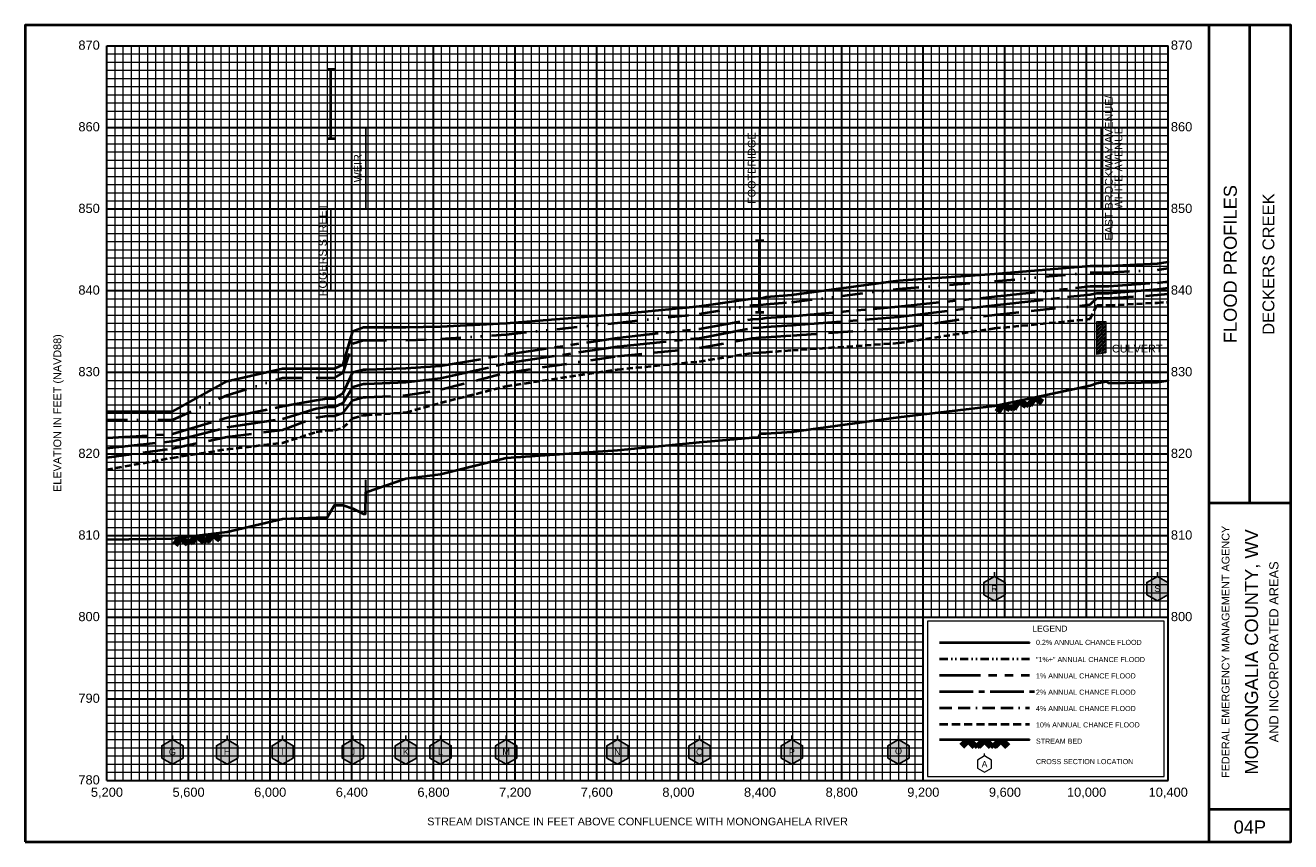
# Model space of a CAD drawing. Extents: x -400 to 37800, y -200 to 12400.
# Tile 3 of 7: x 7600 to 13800, y -200 to 3800. Entities that reach past the tile are written whole.
import ezdxf
from ezdxf.enums import TextEntityAlignment as Align

# ---------------------------------------------------------------- set-up
doc = ezdxf.new("R2010")
doc.units = 0
doc.header["$LTSCALE"] = 400
for name, pattern in [('BORDERX2', [3.5, 1, -0.5, 1, -0.5, 0, -0.5]), ('CENTER2', [1.125, 0.75, -0.125, 0.125, -0.125]), ('DIVIDE', [1.25, 0.5, -0.25, 0, -0.25, 0, -0.25]), ('HIDDEN', [0.375, 0.25, -0.125]), ('PHANTOM2', [1.25, 0.625, -0.125, 0.125, -0.125, 0.125, -0.125])]:
    doc.linetypes.add(name, pattern=pattern)
for name, color, linetype, lineweight in [('BORDERLINE', 7, 'Continuous', 40), ('BRIDGE', 7, 'Continuous', 40), ('GRID_MAJOR', 7, 'Continuous', 30), ('GRID_MINOR', 7, 'Continuous', 5), ('GRIDS', 7, 'Continuous', 20), ('INLINEWEIR', 7, 'Continuous', 20), ('LEGEND_BOX', 7, 'Continuous', 20), ('LEGEND_XSEC', 7, 'Continuous', 20), ('ROCK', 5, 'Continuous', 40), ('STREAM', 5, 'Continuous', 40), ('TEXT', 7, 'Continuous', 25), ('WS10', 6, 'HIDDEN', 40), ('WS100', 2, 'PHANTOM2', 40), ('WS1PLUS', 1, 'DIVIDE', 40), ('WS25', 14, 'BORDERX2', 40), ('WS50', 143, 'CENTER2', 40), ('WS500', 4, 'Continuous', 40), ('XSEC', 7, 'Continuous', 25), ('XSECTEXTLINE', 7, 'Continuous', 25)]:
    doc.layers.add(name, color=color, linetype=linetype, lineweight=lineweight)
doc.styles.get("Standard").update_dxf_attribs({"font": 'Arial', "height": 40})

# ---------------------------------------------------------------- blocks, each defined once
blk = doc.blocks.new('BORDER')
at = {"layer": 'BORDERLINE', "transparency": 33554687}
blk.add_line((14, 3.4), (14, 9.25), dxfattribs=at)
blk.add_lwpolyline([(-1, -0.75), (14.5, -0.75), (14.5, 9.25), (-1, 9.25), (-1, -0.75)], close=True, dxfattribs=at)
for points in [[(13.5, -0.75), (13.5, 9.25)], [(13.5, 3.4), (14.5, 3.4)], [(13.5, -0.35), (14.5, -0.35)]]:
    blk.add_lwpolyline(points, dxfattribs=at)
at = {"layer": 'GRID_MAJOR', "linetype": 'Continuous', "transparency": 33554687}
for p, q in [((11, 2), (11, 9)), ((12, 2), (12, 9))]:
    blk.add_line(p, q, dxfattribs=at)
at = {"layer": 'GRID_MAJOR', "transparency": 33554687}
blk.add_line((0, 1), (10, 1), dxfattribs=at)
for points in [[(0, 0), (0, 9)], [(0, 9), (13, 9)], [(1, 0), (1, 9)], [(2, 0), (2, 9)], [(3, 0), (3, 9)], [(4, 0), (4, 9)], [(5, 0), (5, 9)], [(6, 0), (6, 9)], [(7, 0), (7, 9)], [(8, 0), (8, 9)], [(9, 0), (9, 9)], [(10, 0), (10, 9)], [(13, 0), (13, 9)], [(0, 7), (13, 7)], [(0, 6), (13, 6)], [(0, 5), (13, 5)], [(0, 4), (13, 4)], [(0, 3), (13, 3)], [(0, 2), (13, 2)], [(0, 0), (13, 0)]]:
    blk.add_lwpolyline(points, dxfattribs=at)
at = {"layer": 'GRID_MAJOR', "linetype": 'Continuous', "transparency": 33554687}
blk.add_lwpolyline([(0, 8), (13, 8)], dxfattribs=at)
at = {"layer": 'GRID_MINOR', "color": 8, "linetype": 'Continuous', "transparency": 33554687}
for points in [[(0.1, 0), (0.1, 9)], [(0.2, 0), (0.2, 9)], [(0.3, 0), (0.3, 9)], [(0.4, 0), (0.4, 9)], [(0.5, 0), (0.5, 9)], [(0.6, 0), (0.6, 9)], [(0.7, 0), (0.7, 9)], [(0.8, 0), (0.8, 9)], [(0.9, 0), (0.9, 9)], [(1.1, 0), (1.1, 9)], [(1.2, 0), (1.2, 9)], [(1.3, 0), (1.3, 9)], [(1.4, 0), (1.4, 9)], [(1.5, 0), (1.5, 9)], [(1.6, 0), (1.6, 9)], [(1.7, 0), (1.7, 9)], [(1.8, 0), (1.8, 9)], [(1.9, 0), (1.9, 9)], [(2.1, 0), (2.1, 9)], [(2.2, 0), (2.2, 9)], [(2.3, 0), (2.3, 9)], [(2.4, 0), (2.4, 9)], [(2.5, 0), (2.5, 9)], [(2.6, 0), (2.6, 9)], [(2.7, 0), (2.7, 9)], [(2.8, 0), (2.8, 9)], [(2.9, 0), (2.9, 9)], [(3.1, 0), (3.1, 9)], [(3.2, 0), (3.2, 9)], [(3.3, 0), (3.3, 9)], [(3.4, 0), (3.4, 9)], [(3.5, 0), (3.5, 9)], [(3.6, 0), (3.6, 9)], [(3.7, 0), (3.7, 9)], [(3.8, 0), (3.8, 9)], [(3.9, 0), (3.9, 9)], [(4.1, 0), (4.1, 9)], [(4.2, 0), (4.2, 9)], [(4.3, 0), (4.3, 9)], [(4.4, 0), (4.4, 9)], [(4.5, 0), (4.5, 9)], [(4.6, 0), (4.6, 9)], [(4.7, 0), (4.7, 9)], [(4.8, 0), (4.8, 9)], [(4.9, 0), (4.9, 9)], [(5.1, 0), (5.1, 9)], [(5.2, 0), (5.2, 9)], [(5.3, 0), (5.3, 9)], [(5.4, 0), (5.4, 9)], [(5.5, 0), (5.5, 9)], [(5.6, 0), (5.6, 9)], [(5.7, 0), (5.7, 9)], [(5.8, 0), (5.8, 9)], [(5.9, 0), (5.9, 9)], [(6.1, 0), (6.1, 9)], [(6.2, 0), (6.2, 9)], [(6.3, 0), (6.3, 9)], [(6.4, 0), (6.4, 9)], [(6.5, 0), (6.5, 9)], [(6.6, 0), (6.6, 9)], [(6.7, 0), (6.7, 9)], [(6.8, 0), (6.8, 9)], [(6.9, 0), (6.9, 9)], [(7.1, 0), (7.1, 9)], [(7.2, 0), (7.2, 9)], [(7.3, 0), (7.3, 9)], [(7.4, 0), (7.4, 9)], [(7.5, 0), (7.5, 9)], [(7.6, 0), (7.6, 9)], [(7.7, 0), (7.7, 9)], [(7.8, 0), (7.8, 9)], [(7.9, 0), (7.9, 9)], [(8.1, 0), (8.1, 9)], [(8.2, 0), (8.2, 9)], [(8.3, 0), (8.3, 9)], [(8.4, 0), (8.4, 9)], [(8.5, 0), (8.5, 9)], [(8.6, 0), (8.6, 9)], [(8.7, 0), (8.7, 9)], [(8.8, 0), (8.8, 9)], [(8.9, 0), (8.9, 9)], [(9.1, 0), (9.1, 9)], [(9.2, 0), (9.2, 9)], [(9.3, 0), (9.3, 9)], [(9.4, 0), (9.4, 9)], [(9.5, 0), (9.5, 9)], [(9.6, 0), (9.6, 9)], [(9.7, 0), (9.7, 9)], [(9.8, 0), (9.8, 9)], [(9.9, 0), (9.9, 9)], [(10.1, 2), (10.1, 9)], [(10.2, 2), (10.2, 9)], [(10.3, 2), (10.3, 9)], [(10.4, 2), (10.4, 9)], [(10.5, 2), (10.5, 9)], [(10.6, 2), (10.6, 9)], [(10.7, 2), (10.7, 9)], [(10.8, 2), (10.8, 9)], [(10.9, 2), (10.9, 9)], [(11.1, 2), (11.1, 9)], [(11.2, 2), (11.2, 9)], [(11.3, 2), (11.3, 9)], [(11.4, 2), (11.4, 9)], [(11.5, 2), (11.5, 9)], [(11.6, 2), (11.6, 9)], [(11.7, 2), (11.7, 9)], [(11.8, 2), (11.8, 9)], [(11.9, 2), (11.9, 9)], [(12.1, 2), (12.1, 9)], [(12.2, 2), (12.2, 9)], [(12.3, 2), (12.3, 9)], [(12.4, 2), (12.4, 9)], [(12.5, 2), (12.5, 9)], [(12.6, 2), (12.6, 9)], [(12.7, 2), (12.7, 9)], [(12.8, 2), (12.8, 9)], [(12.9, 2), (12.9, 9)], [(0, 8.9), (13, 8.9)], [(0, 8.8), (13, 8.8)], [(0, 8.7), (13, 8.7)], [(0, 8.6), (13, 8.6)], [(0, 8.5), (13, 8.5)], [(0, 8.4), (13, 8.4)], [(0, 8.3), (13, 8.3)], [(0, 8.2), (13, 8.2)], [(0, 8.1), (13, 8.1)], [(0, 7.9), (13, 7.9)], [(0, 7.8), (13, 7.8)], [(0, 7.7), (13, 7.7)], [(0, 7.6), (13, 7.6)], [(0, 7.5), (13, 7.5)], [(0, 7.4), (13, 7.4)], [(0, 7.3), (13, 7.3)], [(0, 7.2), (13, 7.2)], [(0, 7.1), (13, 7.1)], [(0, 6.9), (13, 6.9)], [(0, 6.8), (13, 6.8)], [(0, 6.7), (13, 6.7)], [(0, 6.6), (13, 6.6)], [(0, 6.5), (13, 6.5)], [(0, 6.4), (13, 6.4)], [(0, 6.3), (13, 6.3)], [(0, 6.2), (13, 6.2)], [(0, 6.1), (13, 6.1)], [(0, 5.9), (13, 5.9)], [(0, 5.8), (13, 5.8)], [(0, 5.7), (13, 5.7)], [(0, 5.6), (13, 5.6)], [(0, 5.5), (13, 5.5)], [(0, 5.4), (13, 5.4)], [(0, 5.3), (13, 5.3)], [(0, 5.2), (13, 5.2)], [(0, 5.1), (13, 5.1)], [(0, 4.9), (13, 4.9)], [(0, 4.8), (13, 4.8)], [(0, 4.7), (13, 4.7)], [(0, 4.6), (13, 4.6)], [(0, 4.5), (13, 4.5)], [(0, 4.4), (13, 4.4)], [(0, 4.3), (13, 4.3)], [(0, 4.2), (13, 4.2)], [(0, 4.1), (13, 4.1)], [(0, 3.9), (13, 3.9)], [(0, 3.8), (13, 3.8)], [(0, 3.7), (13, 3.7)], [(0, 3.6), (13, 3.6)], [(0, 3.5), (13, 3.5)], [(0, 3.4), (13, 3.4)], [(0, 3.3), (13, 3.3)], [(0, 3.2), (13, 3.2)], [(0, 3.1), (13, 3.1)], [(0, 2.9), (13, 2.9)], [(0, 2.8), (13, 2.8)], [(0, 2.7), (13, 2.7)], [(0, 2.6), (13, 2.6)], [(0, 2.5), (13, 2.5)], [(0, 2.4), (13, 2.4)], [(0, 2.3), (13, 2.3)], [(0, 2.2), (13, 2.2)], [(0, 2.1), (13, 2.1)], [(0, 1.9), (10, 1.9)], [(0, 1.8), (10, 1.8)], [(0, 1.7), (10, 1.7)], [(0, 1.6), (10, 1.6)], [(0, 1.5), (10, 1.5)], [(0, 1.4), (10, 1.4)], [(0, 1.3), (10, 1.3)], [(0, 1.2), (10, 1.2)], [(0, 1.1), (10, 1.1)], [(0, 0.9), (10, 0.9)], [(0, 0.8), (10, 0.8)], [(0, 0.7), (10, 0.7)], [(0, 0.6), (10, 0.6)], [(0, 0.5), (10, 0.5)], [(0, 0.4), (10, 0.4)], [(0, 0.3), (10, 0.3)], [(0, 0.2), (10, 0.2)], [(0, 0.1), (10, 0.1)]]:
    blk.add_lwpolyline(points, dxfattribs=at)
blk = doc.blocks.new('ROCK', base_point=(0.312992, 0.001282))
at = {"layer": 'ROCK', "color": 5, "transparency": 33554687}
for p, q in [((0.375301, 0.001282), (0.312992, -0.061027)), ((0.412987, 0.001282), (0.331835, -0.07987)), ((0.450728, 0.001282), (0.350678, -0.098768)), ((0.450728, 0.001282), (0.550778, -0.098768)), ((0.575401, 0.001282), (0.513092, -0.061027)), ((0.613087, 0.001282), (0.531935, -0.07987)), ((0.650828, 0.001282), (0.550778, -0.098768)), ((0.650828, 0.001282), (0.750878, -0.098768)), ((0.775501, 0.001282), (0.713192, -0.061027)), ((0.813187, 0.001282), (0.732035, -0.07987)), ((0.850928, 0.001282), (0.750878, -0.098768)), ((0.850928, 0.001282), (0.913234, -0.06103)), ((0.413042, -0.036404), (0.475407, -0.098768)), ((0.431885, -0.017561), (0.513092, -0.098768)), ((0.613142, -0.036404), (0.675507, -0.098768)), ((0.631985, -0.017561), (0.713192, -0.098768)), ((0.813242, -0.036404), (0.875607, -0.098768)), ((0.832085, -0.017561), (0.895905, -0.08317))]:
    blk.add_line(p, q, dxfattribs=at)
blk = doc.blocks.new('BAR')
at = {"layer": 'BRIDGE', "color": 1, "transparency": 33554687}
blk.add_line((-0.05, 0), (0.05, 0), dxfattribs=at)

msp = doc.modelspace()

# ---------------------------------------------------------------- hatches: boundary and pattern name
at = {"layer": 'INLINEWEIR'}
h = msp.add_hatch(dxfattribs=at)
h.set_pattern_fill('ANSI31', color=9, scale=2, style=0, pattern_type=2)
h.paths.add_polyline_path([(12849.7, 2187.2), (12849.7, 2348.4), (12893.7, 2348.4), (12893.7, 2195.2)], flags=0)
at = {"layer": 'INLINEWEIR', "true_color": 0xffffff}
msp.add_hatch(color=7, dxfattribs=at).paths.add_polyline_path([(9266.8, 1406.4), (9266.8, 1571.5), (9268.8, 1571.5), (9268.8, 1512.4)], flags=0)
at = {"layer": 'XSEC', "linetype": 'Continuous'}
for points in [[(12348.7, 1100), (12296.7, 1070), (12296.7, 1010), (12348.7, 980), (12400.6, 1010), (12400.6, 1070)], [(13146.8, 1100), (13094.8, 1070), (13094.8, 1010), (13146.8, 980), (13198.7, 1010), (13198.7, 1070)], [(8320.8, 300), (8268.8, 270), (8268.8, 210), (8320.8, 180), (8372.8, 210), (8372.8, 270)], [(8588.8, 300), (8536.8, 270), (8536.8, 210), (8588.8, 180), (8640.8, 210), (8640.8, 270)], [(8861, 300), (8809, 270), (8809, 210), (8861, 180), (8912.9, 210), (8912.9, 270)], [(9204.8, 300), (9152.9, 270), (9152.9, 210), (9204.8, 180), (9256.8, 210), (9256.8, 270)], [(9464.8, 300), (9412.8, 270), (9412.8, 210), (9464.8, 180), (9516.8, 210), (9516.8, 270)], [(9634.8, 300), (9582.9, 270), (9582.9, 210), (9634.8, 180), (9686.8, 210), (9686.8, 270)], [(9956.2, 300), (9904.3, 270), (9904.3, 210), (9956.2, 180), (10008.2, 210), (10008.2, 270)], [(10501.8, 300), (10449.9, 270), (10449.9, 210), (10501.8, 180), (10553.8, 210), (10553.8, 270)], [(10903.7, 300), (10851.7, 270), (10851.7, 210), (10903.7, 180), (10955.6, 210), (10955.6, 270)], [(11356.1, 300), (11304.2, 270), (11304.2, 210), (11356.1, 180), (11408.1, 210), (11408.1, 270)], [(11878.5, 300), (11826.5, 270), (11826.5, 210), (11878.5, 180), (11930.5, 210), (11930.5, 270)]]:
    msp.add_hatch(color=255, dxfattribs=at).paths.add_polyline_path(points, flags=0)

# ---------------------------------------------------------------- linework, layer by layer
at = {"layer": 'BRIDGE', "color": 1, "transparency": 33554687}
for p, q in [((9096.7, 3244.9), (9096.7, 3584.9)), ((11198, 2393.8), (11198, 2745.4))]:
    msp.add_line(p, q, dxfattribs=at)
at = {"layer": 'INLINEWEIR', "transparency": 33554687}
for points in [[(12849.7, 2187.2), (12849.7, 2348.4), (12893.7, 2348.4), (12893.7, 2195.2)], [(9266.8, 1406.4), (9266.8, 1571.5), (9268.8, 1571.5), (9268.8, 1512.4)]]:
    msp.add_lwpolyline(points, close=True, dxfattribs=at)
at = {"layer": 'LEGEND_BOX', "color": 0, "ltscale": 0.8, "transparency": 33554687}
msp.add_lwpolyline([(12020, 880), (12020, 120), (13180, 120), (13180, 880), (12020, 880), (12020, 880)], dxfattribs=at)
at = {"layer": 'LEGEND_XSEC', "color": 0, "transparency": 33554687}
msp.add_lwpolyline([(12300, 220), (12265.4, 200), (12265.4, 160), (12300, 140), (12334.6, 160), (12334.6, 200), (12300, 220), (12300, 232), (12300, 232)], dxfattribs=at)
at = {"layer": 'STREAM', "color": 5, "transparency": 33554687}
msp.add_lwpolyline([(8000, 1281), (8320.8, 1285.6), (8588.8, 1317.6), (8861, 1381.2), (9024.4, 1388.8), (9078.3, 1388.8), (9115, 1449.2), (9157, 1449.2), (9204.8, 1432.4), (9256.4, 1406.4), (9266.8, 1406.4), (9268.8, 1512.4), (9269.8, 1512.4), (9464.8, 1580), (9634.8, 1600), (9956.2, 1680), (10501.8, 1718), (10903.7, 1758), (11165, 1781.2), (11193.3, 1781.2), (11202.8, 1800), (11230.8, 1800), (11356.1, 1808.8), (11878.5, 1880), (12348.7, 1936), (12817.4, 2036), (12849.7, 2047.2), (12893.7, 2055.2), (12909.7, 2047.2), (13146.8, 2052), (13200, 2060.2), (13200, 2060.2)], dxfattribs=at)
at = {"layer": 'STREAM', "color": 5, "ltscale": 0.4, "transparency": 33554687}
msp.add_lwpolyline([(12080, 300), (12520, 300), (12520, 300)], dxfattribs=at)
at = {"layer": 'WS10', "color": 6, "ltscale": 0.3, "transparency": 33554687}
msp.add_lwpolyline([(8000, 1623.2), (8320.8, 1681.4), (8588.8, 1723.5), (8861, 1754.4), (9024.4, 1807.5), (9078.3, 1816.1), (9115, 1816.1), (9157, 1829), (9204.8, 1875), (9256.4, 1890.3), (9266.8, 1890.6), (9268.8, 1890.6), (9269.8, 1890.6), (9464.8, 1903.3), (9634.8, 1950.7), (9956.2, 2032.3), (10501.8, 2114.2), (10903.7, 2153.1), (11165, 2195.3), (11193.3, 2197.4), (11202.8, 2197.4), (11230.8, 2199), (11356.1, 2208), (11878.5, 2243.7), (12348.7, 2315.7), (12817.4, 2361.1), (12849.7, 2428.9), (12893.7, 2428.9), (12909.7, 2428.9), (13146.8, 2441), (13200, 2444.3), (13200, 2444.3)], dxfattribs=at)
at = {"layer": 'WS10', "color": 6, "ltscale": 0.4, "transparency": 33554687}
msp.add_lwpolyline([(12080, 376), (12520, 376), (12520, 376)], dxfattribs=at)
at = {"layer": 'WS100', "color": 2, "ltscale": 0.8, "transparency": 33554687}
for points in [[(8000, 1778.2), (8320.8, 1798.1), (8588.8, 1877.6), (8861, 1933.8), (9024.4, 1963.3), (9078.3, 1970.7), (9115, 1970.7), (9157, 1997.7), (9204.8, 2100.5), (9256.4, 2113.7), (9266.8, 2114), (9268.8, 2114), (9269.8, 2114), (9464.8, 2119.4), (9634.8, 2131), (9956.2, 2186.3), (10501.8, 2269), (10903.7, 2313.1), (11165, 2360.8), (11193.3, 2362.1), (11202.8, 2362.1), (11230.8, 2367.2), (11356.1, 2375.1), (11878.5, 2422.7), (12348.7, 2470.8), (12817.4, 2521.5), (12849.7, 2521.5), (12893.7, 2521.5), (12909.7, 2521.5), (13146.8, 2538.5), (13200, 2545.3), (13200, 2545.3)], [(12080, 616), (12520, 616), (12520, 616)]]:
    msp.add_lwpolyline(points, dxfattribs=at)
at = {"layer": 'WS1PLUS', "color": 1, "ltscale": 0.5, "transparency": 33554687}
msp.add_lwpolyline([(8000, 1866.9), (8320.8, 1866.9), (8588.8, 1988), (8861, 2072.9), (9024.4, 2072.9), (9078.3, 2072.9), (9115, 2072.9), (9157, 2096.7), (9204.8, 2240.2), (9256.4, 2256.7), (9266.8, 2256.9), (9268.8, 2256.9), (9269.8, 2256.9), (9464.8, 2258.1), (9634.8, 2263.3), (9956.2, 2285.6), (10501.8, 2342.5), (10903.7, 2385.9), (11165, 2428.9), (11193.3, 2431), (11202.8, 2431), (11230.8, 2433.5), (11356.1, 2443.4), (11878.5, 2509.2), (12348.7, 2546), (12817.4, 2589.2), (12849.7, 2589.2), (12893.7, 2589.2), (12909.7, 2589.2), (13146.8, 2602.3), (13200, 2609.8), (13200, 2609.8)], dxfattribs=at)
at = {"layer": 'WS1PLUS', "color": 1, "ltscale": 0.2, "transparency": 33554687}
msp.add_lwpolyline([(12080, 696), (12520, 696), (12520, 696)], dxfattribs=at)
at = {"layer": 'WS25', "color": 14, "ltscale": 0.3, "transparency": 33554687}
msp.add_lwpolyline([(8000, 1681.7), (8320.8, 1727.2), (8588.8, 1783.8), (8861, 1818.2), (9024.4, 1878.4), (9078.3, 1886.6), (9115, 1886.6), (9157, 1901), (9204.8, 1963.2), (9256.4, 1977.9), (9266.8, 1978.2), (9268.8, 1978.2), (9269.8, 1978.2), (9464.8, 1987.2), (9634.8, 2015), (9956.2, 2097.9), (10501.8, 2178.8), (10903.7, 2219.4), (11165, 2267.9), (11193.3, 2269.6), (11202.8, 2269.6), (11230.8, 2271.9), (11356.1, 2280.8), (11878.5, 2316.5), (12348.7, 2381.9), (12817.4, 2431.7), (12849.7, 2462.7), (12893.7, 2462.7), (12909.7, 2462.7), (13146.8, 2479.3), (13200, 2484.2), (13200, 2484.2)], dxfattribs=at)
at = {"layer": 'WS25', "color": 14, "ltscale": 0.15, "transparency": 33554687}
msp.add_lwpolyline([(12080, 456), (12520, 456), (12520, 456)], dxfattribs=at)
at = {"layer": 'WS50', "color": 143, "ltscale": 0.8, "transparency": 33554687}
msp.add_lwpolyline([(8000, 1728.5), (8320.8, 1762.4), (8588.8, 1831.1), (8861, 1871.3), (9024.4, 1923.2), (9078.3, 1931.3), (9115, 1931.3), (9157, 1949.6), (9204.8, 2028.1), (9256.4, 2043.6), (9266.8, 2043.9), (9268.8, 2043.9), (9269.8, 2043.9), (9464.8, 2051.3), (9634.8, 2070.7), (9956.2, 2144.1), (10501.8, 2227), (10903.7, 2267.8), (11165, 2318.3), (11193.3, 2319.5), (11202.8, 2319.5), (11230.8, 2322.9), (11356.1, 2330.9), (11878.5, 2370.9), (12348.7, 2429), (12817.4, 2481.2), (12849.7, 2486.9), (12893.7, 2486.9), (12909.7, 2486.9), (13146.8, 2507.9), (13200, 2513.8), (13200, 2513.8)], dxfattribs=at)
at = {"layer": 'WS50', "color": 143, "ltscale": 0.55, "transparency": 33554687}
msp.add_lwpolyline([(12080, 536), (12544, 536), (12544, 536)], dxfattribs=at)
at = {"layer": 'WS500', "color": 4, "ltscale": 0.8, "transparency": 33554687}
for points in [[(8000, 1908.1), (8320.8, 1908.1), (8588.8, 2057.1), (8861, 2118.7), (9024.4, 2118.7), (9078.3, 2118.7), (9115, 2118.7), (9157, 2138.7), (9204.8, 2301.7), (9256.4, 2320.4), (9266.8, 2320.8), (9268.8, 2320.8), (9269.8, 2320.8), (9464.8, 2320.8), (9634.8, 2323.6), (9956.2, 2340), (10501.8, 2385), (10903.7, 2424.7), (11165, 2461.8), (11193.3, 2461.9), (11202.8, 2461.9), (11230.8, 2469.1), (11356.1, 2478.8), (11878.5, 2549.6), (12348.7, 2582.7), (12817.4, 2621.4), (12849.7, 2621.4), (12893.7, 2621.4), (12909.7, 2621.4), (13146.8, 2633.2), (13200, 2640.9), (13200, 2640.9)], [(12080, 776), (12520, 776), (12520, 776)]]:
    msp.add_lwpolyline(points, dxfattribs=at)
at = {"layer": 'XSEC', "color": 0, "transparency": 33554687}
for points in [[(12348.7, 1100), (12296.7, 1070), (12296.7, 1010), (12348.7, 980), (12400.6, 1010), (12400.6, 1070), (12348.7, 1100), (12348.7, 1120), (12348.7, 1120)], [(13146.8, 1100), (13094.8, 1070), (13094.8, 1010), (13146.8, 980), (13198.7, 1010), (13198.7, 1070), (13146.8, 1100), (13146.8, 1120), (13146.8, 1120)], [(12348.7, 1100), (12296.7, 1070), (12296.7, 1010), (12348.7, 980), (12400.6, 1010), (12400.6, 1070), (12348.7, 1100)], [(13146.8, 1100), (13094.8, 1070), (13094.8, 1010), (13146.8, 980), (13198.7, 1010), (13198.7, 1070), (13146.8, 1100)], [(8320.8, 300), (8268.8, 270), (8268.8, 210), (8320.8, 180), (8372.8, 210), (8372.8, 270), (8320.8, 300), (8320.8, 320), (8320.8, 320)], [(8588.8, 300), (8536.8, 270), (8536.8, 210), (8588.8, 180), (8640.8, 210), (8640.8, 270), (8588.8, 300), (8588.8, 320), (8588.8, 320)], [(8861, 300), (8809, 270), (8809, 210), (8861, 180), (8912.9, 210), (8912.9, 270), (8861, 300), (8861, 320), (8861, 320)], [(9204.8, 300), (9152.9, 270), (9152.9, 210), (9204.8, 180), (9256.8, 210), (9256.8, 270), (9204.8, 300), (9204.8, 320), (9204.8, 320)], [(9464.8, 300), (9412.8, 270), (9412.8, 210), (9464.8, 180), (9516.8, 210), (9516.8, 270), (9464.8, 300), (9464.8, 320), (9464.8, 320)], [(9634.8, 300), (9582.9, 270), (9582.9, 210), (9634.8, 180), (9686.8, 210), (9686.8, 270), (9634.8, 300), (9634.8, 320), (9634.8, 320)], [(9956.2, 300), (9904.3, 270), (9904.3, 210), (9956.2, 180), (10008.2, 210), (10008.2, 270), (9956.2, 300), (9956.2, 320), (9956.2, 320)], [(10501.8, 300), (10449.9, 270), (10449.9, 210), (10501.8, 180), (10553.8, 210), (10553.8, 270), (10501.8, 300), (10501.8, 320), (10501.8, 320)], [(10903.7, 300), (10851.7, 270), (10851.7, 210), (10903.7, 180), (10955.6, 210), (10955.6, 270), (10903.7, 300), (10903.7, 320), (10903.7, 320)], [(11356.1, 300), (11304.2, 270), (11304.2, 210), (11356.1, 180), (11408.1, 210), (11408.1, 270), (11356.1, 300), (11356.1, 320), (11356.1, 320)], [(11878.5, 300), (11826.5, 270), (11826.5, 210), (11878.5, 180), (11930.5, 210), (11930.5, 270), (11878.5, 300), (11878.5, 320), (11878.5, 320)], [(8320.8, 300), (8268.8, 270), (8268.8, 210), (8320.8, 180), (8372.8, 210), (8372.8, 270), (8320.8, 300)], [(8588.8, 300), (8536.8, 270), (8536.8, 210), (8588.8, 180), (8640.8, 210), (8640.8, 270), (8588.8, 300)], [(8861, 300), (8809, 270), (8809, 210), (8861, 180), (8912.9, 210), (8912.9, 270), (8861, 300)], [(9204.8, 300), (9152.9, 270), (9152.9, 210), (9204.8, 180), (9256.8, 210), (9256.8, 270), (9204.8, 300)], [(9464.8, 300), (9412.8, 270), (9412.8, 210), (9464.8, 180), (9516.8, 210), (9516.8, 270), (9464.8, 300)], [(9634.8, 300), (9582.9, 270), (9582.9, 210), (9634.8, 180), (9686.8, 210), (9686.8, 270), (9634.8, 300)], [(9956.2, 300), (9904.3, 270), (9904.3, 210), (9956.2, 180), (10008.2, 210), (10008.2, 270), (9956.2, 300)], [(10501.8, 300), (10449.9, 270), (10449.9, 210), (10501.8, 180), (10553.8, 210), (10553.8, 270), (10501.8, 300)], [(10903.7, 300), (10851.7, 270), (10851.7, 210), (10903.7, 180), (10955.6, 210), (10955.6, 270), (10903.7, 300)], [(11356.1, 300), (11304.2, 270), (11304.2, 210), (11356.1, 180), (11408.1, 210), (11408.1, 270), (11356.1, 300)], [(11878.5, 300), (11826.5, 270), (11826.5, 210), (11878.5, 180), (11930.5, 210), (11930.5, 270), (11878.5, 300)]]:
    msp.add_lwpolyline(points, dxfattribs=at)
at = {"layer": 'XSECTEXTLINE', "color": 0, "transparency": 33554687}
for points in [[(9267.8, 2900), (9267.8, 3300), (9267.8, 3300)], [(11198, 2900), (11198, 3300), (11198, 3300)], [(12871.7, 2900), (12871.7, 3300), (12871.7, 3300)], [(9096.7, 2499.4), (9096.7, 2899.4), (9096.7, 2899.4)]]:
    msp.add_lwpolyline(points, dxfattribs=at)

# ---------------------------------------------------------------- block references
at = {"layer": 'BRIDGE', "transparency": 33554687, "xscale": 400, "yscale": 400, "zscale": 400}
for p in [(9096.7, 3584.9), (9096.7, 3244.9), (11198, 2745.4), (11198, 2393.8)]:
    msp.add_blockref('BAR', p, dxfattribs=at)
at = {"layer": 'GRIDS', "transparency": 33554687, "xscale": 400, "yscale": 400, "zscale": 400}
msp.add_blockref('BORDER', (8000, 100), dxfattribs=at)
at = {"layer": 'ROCK', "color": 5, "transparency": 33554687, "xscale": 400, "yscale": 400, "zscale": 400}
for p, rotation in [((12348.7, 1936), 12.042719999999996), ((8320.8, 1285.6), 6.809069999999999)]:
    msp.add_blockref('ROCK', p, dxfattribs=dict(at, rotation=rotation))
msp.add_blockref('ROCK', (12180, 300), dxfattribs=at)

# ---------------------------------------------------------------- texts
at = {"layer": 'TEXT', "color": 0, "transparency": 33554687}
for s, p in [('870', (7965, 3680.5)), ('860', (7965, 3280.5)), ('850', (7965, 2880.5)), ('840', (7965, 2480.5)), ('830', (7965, 2080.5)), ('820', (7965, 1680.5)), ('810', (7965, 1280.5)), ('800', (7965, 880.5)), ('790', (7965, 480.5)), ('780', (7965, 80.5))]:
    msp.add_text(s, height=45, dxfattribs=at).set_placement(p, align=Align.RIGHT)
for s, p in [('870', (13213, 3680.5)), ('860', (13213, 3280.5)), ('850', (13213, 2880.5)), ('840', (13213, 2480.5)), ('830', (13213, 2080.5)), ('820', (13213, 1680.5)), ('810', (13213, 1280.5)), ('800', (13213, 880.5))]:
    msp.add_text(s, height=45, dxfattribs=at).set_placement(p)
at = {"layer": 'TEXT', "transparency": 33554687}
for s, height, p in [('EAST BROCKWAY AVENUE/', 38, (12928.3, 3100)), ('FOOTBRIDGE', 38, (11178, 3100)), ('WHITE AVENUE', 38, (12975.4, 3100)), ('WEIR', 38, (9247.8, 3100)), ('FLOOD PROFILES', 64, (13536, 2630)), ('DECKERS CREEK', 58, (13720, 2630)), ('ROGERS STREET', 38, (9076.7, 2699.4)), ('ELEVATION IN FEET (NAVD88)', 38, (7776, 1900)), ('FEDERAL EMERGENCY MANAGEMENT AGENCY', 38, (13500, 730)), ('MONONGALIA COUNTY, WV', 64, (13640, 730)), ('AND INCORPORATED AREAS', 45, (13740, 730))]:
    msp.add_text(s, height=height, rotation=90, dxfattribs=at).set_placement(p, align=Align.CENTER)
for s, height, p in [('CULVERT', 38, (13048.1, 2197)), ('5,200', 45, (8000, 20)), ('5,600', 45, (8400, 20)), ('6,000', 45, (8800, 20)), ('6,400', 45, (9200, 20)), ('6,800', 45, (9600, 20)), ('7,200', 45, (10000, 20)), ('7,600', 45, (10400, 20)), ('8,000', 45, (10800, 20)), ('8,400', 45, (11200, 20)), ('8,800', 45, (11600, 20)), ('9,200', 45, (12000, 20)), ('9,600', 45, (12400, 20)), ('10,000', 45, (12800, 20)), ('10,400', 45, (13200, 20)), ('STREAM DISTANCE IN FEET ABOVE CONFLUENCE WITH MONONGAHELA RIVER', 38, (10600, -120)), ('04P', 64, (13600, -160))]:
    msp.add_text(s, height=height, dxfattribs=at).set_placement(p, align=Align.CENTER)
at = {"layer": 'TEXT', "color": 1, "transparency": 33554687}
for s, p in [('R', (12348.7, 1040)), ('S', (13146.8, 1040)), ('G', (8320.8, 240)), ('H', (8588.8, 240)), ('I', (8861, 240)), ('J', (9204.8, 240)), ('K', (9464.8, 240)), ('L', (9634.8, 240)), ('M', (9956.2, 240)), ('N', (10501.8, 240)), ('O', (10903.7, 240)), ('P', (11356.1, 240)), ('Q', (11878.5, 240))]:
    msp.add_text(s, height=32, dxfattribs=at).set_placement(p, align=Align.MIDDLE)
at = {"layer": 'TEXT', "transparency": 33554687}
msp.add_text('LEGEND', height=30, dxfattribs=at).set_placement((12620, 820), align=Align.BOTTOM_CENTER)
for s, p in [('0.2% ANNUAL CHANCE FLOOD', (12552, 764)), ('"1%+" ANNUAL CHANCE FLOOD', (12552, 680)), ('1% ANNUAL CHANCE FLOOD', (12552, 600)), ('2% ANNUAL CHANCE FLOOD', (12552, 520)), ('4% ANNUAL CHANCE FLOOD', (12552, 440)), ('10% ANNUAL CHANCE FLOOD', (12552, 360)), ('STREAM BED', (12552, 280)), ('CROSS SECTION LOCATION', (12552, 180))]:
    msp.add_text(s, height=25, dxfattribs=at).set_placement(p)
msp.add_text('A', height=30, dxfattribs=at).set_placement((12300, 180), align=Align.MIDDLE)

doc.saveas('drawing.dxf')
